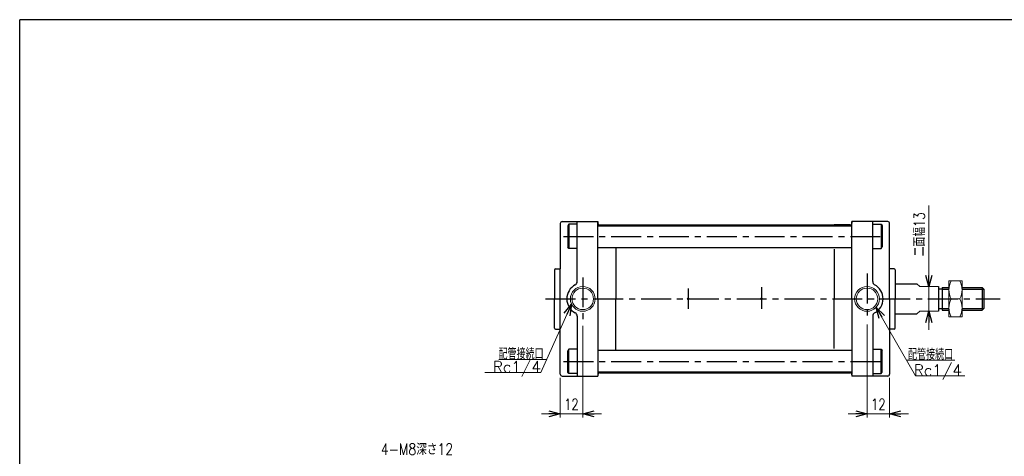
# Model space of a CAD drawing. Header units: millimetres. Extents: x -380 to 408, y -281 to 283.
# Tile 2 of 3: x -380 to 143, y 51 to 283. Entities that reach past the tile are written whole.
import ezdxf
from ezdxf.enums import TextEntityAlignment as Align

# ---------------------------------------------------------------- set-up
doc = ezdxf.new("R2010")
doc.units = ezdxf.units.MM
doc.header["$LTSCALE"] = 0.5
doc.linetypes.add('CENTER', pattern=[50.8, 31.75, -6.35, 6.35, -6.35])
doc.layers.add('Layer0001', color=7, linetype='Continuous')
doc.layers.add('ZUWAKU', color=7, linetype='Continuous')
doc.styles.add('FdaStyle0', font='txt.shx', dxfattribs={"width": 0.75, "bigfont": 'bigfont'})

# ---------------------------------------------------------------- blocks, each defined once
blk = doc.blocks.new('_OPEN30')
at = {"color": 0, "linetype": 'ByBlock', "lineweight": -2}
for p, q in [((-1, 0.267949), (0, 0)), ((0, 0), (-1, -0.267949)), ((0, 0), (-1, 0))]:
    blk.add_line(p, q, dxfattribs=at)
blk = doc.blocks.new('DC_GROUP_Φ63_4')
at = {"color": 4, "linetype": 'Continuous', "lineweight": 13}
for p, q in [((120.66, 144.26), (113.66, 144.26)), ((113.66, 144.26), (113.66, 125.26)), ((120.66, 125.26), (120.66, 144.26)), ((114.79, 134.76), (119.54, 134.76)), ((113.66, 125.26), (120.66, 125.26))]:
    blk.add_line(p, q, dxfattribs=at)
for centre, start, end in [((124.14, 139.51), 153.0711, 206.9289), ((110.18, 139.51), 333.0711, 26.9289), ((124.14, 130.01), 153.0711, 206.9289), ((110.18, 130.01), 333.0711, 26.9289)]:
    blk.add_arc(centre, 10.49, start, end, dxfattribs=at)
blk = doc.blocks.new('DA_IMAGEDIMGROUP_1')
at = {"color": 4, "linetype": 'Continuous', "lineweight": 13}
for p, q in [((102.94, 184.38), (102.94, 141.26)), ((102.94, 128.26), (102.94, 141.26)), ((102.94, 118.26), (102.94, 128.26))]:
    blk.add_line(p, q, dxfattribs=at)
at = {"color": 4, "xscale": 6.000005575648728, "yscale": 5.999978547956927}
for p, rotation in [((102.94, 141.26), 270), ((102.94, 128.26), 90)]:
    blk.add_blockref('_OPEN30', p, dxfattribs=dict(at, rotation=rotation))
at = {"color": 4, "insert": (100.94, 157.38), "char_height": 6, "width": 37.5, "attachment_point": 7, "rotation": 90, "style": 'FdaStyle0'}
blk.add_mtext('\\T1.00;二面幅13', dxfattribs=at)
blk = doc.blocks.new('DA_IMAGEDIMGROUP_2')
at = {"color": 4, "linetype": 'Continuous', "lineweight": 13}
for p, q in [((-80.84, 120.49), (-80.84, 71.76)), ((-92.84, 92.76), (-92.84, 71.76)), ((-102.84, 73.76), (-92.84, 73.76)), ((-92.84, 73.76), (-80.84, 73.76)), ((-70.84, 73.76), (-80.84, 73.76))]:
    blk.add_line(p, q, dxfattribs=at)
at = {"color": 4, "xscale": 6.000005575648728, "yscale": 5.999978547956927}
for p, rotation in [((-92.84, 73.76), 360), ((-80.84, 73.76), 180)]:
    blk.add_blockref('_OPEN30', p, dxfattribs=dict(at, rotation=rotation))
at = {"color": 4, "insert": (-86.84, 75.76), "char_height": 6, "width": 19.5, "attachment_point": 8, "style": 'FdaStyle0'}
blk.add_mtext('\\T1.00;12', dxfattribs=at)
blk = doc.blocks.new('DA_IMAGEDIMGROUP_3')
at = {"color": 4, "linetype": 'Continuous', "lineweight": 13}
for p, q in [((70.16, 121.23), (70.16, 71.76)), ((82.16, 92.76), (82.16, 71.76)), ((60.16, 73.76), (70.16, 73.76)), ((70.16, 73.76), (82.16, 73.76)), ((92.16, 73.76), (82.16, 73.76))]:
    blk.add_line(p, q, dxfattribs=at)
at = {"color": 4, "xscale": 6.000005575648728, "yscale": 5.999978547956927}
for p, rotation in [((70.16, 73.76), 360), ((82.16, 73.76), 180)]:
    blk.add_blockref('_OPEN30', p, dxfattribs=dict(at, rotation=rotation))
at = {"color": 4, "insert": (76.16, 75.76), "char_height": 6, "width": 19.5, "attachment_point": 8, "style": 'FdaStyle0'}
blk.add_mtext('\\T1.00;12', dxfattribs=at)
blk = doc.blocks.new('DC_GROUP_Φ63_9')
at = {"color": 4, "linetype": 'Continuous', "lineweight": 13}
for p, q in [((120.66, 144.26), (113.66, 144.26)), ((113.66, 144.26), (113.66, 125.26)), ((120.66, 125.26), (120.66, 144.26)), ((114.79, 134.76), (119.54, 134.76)), ((113.66, 125.26), (120.66, 125.26))]:
    blk.add_line(p, q, dxfattribs=at)
for centre, start, end in [((124.14, 139.51), 153.0711, 206.9289), ((110.18, 139.51), 333.0711, 26.9289), ((124.14, 130.01), 153.0711, 206.9289), ((110.18, 130.01), 333.0711, 26.9289)]:
    blk.add_arc(centre, 10.49, start, end, dxfattribs=at)
blk = doc.blocks.new('DA_IMAGEDIMGROUP_4')
at = {"color": 4, "linetype": 'Continuous', "lineweight": 13}
for p, q in [((102.94, 184.38), (102.94, 141.26)), ((102.94, 128.26), (102.94, 141.26)), ((102.94, 118.26), (102.94, 128.26))]:
    blk.add_line(p, q, dxfattribs=at)
at = {"color": 4, "xscale": 6.000005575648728, "yscale": 5.999978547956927}
for p, rotation in [((102.94, 141.26), 270), ((102.94, 128.26), 90)]:
    blk.add_blockref('_OPEN30', p, dxfattribs=dict(at, rotation=rotation))
at = {"color": 4, "insert": (100.94, 157.38), "char_height": 6, "width": 37.5, "attachment_point": 7, "rotation": 90, "style": 'FdaStyle0'}
blk.add_mtext('\\T1.00;二面幅13', dxfattribs=at)
blk = doc.blocks.new('DA_IMAGEDIMGROUP_5')
at = {"color": 4, "linetype": 'Continuous', "lineweight": 13}
for p, q in [((-80.84, 120.49), (-80.84, 71.76)), ((-92.84, 92.76), (-92.84, 71.76)), ((-102.84, 73.76), (-92.84, 73.76)), ((-92.84, 73.76), (-80.84, 73.76)), ((-70.84, 73.76), (-80.84, 73.76))]:
    blk.add_line(p, q, dxfattribs=at)
at = {"color": 4, "xscale": 6.000005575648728, "yscale": 5.999978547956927}
for p, rotation in [((-92.84, 73.76), 360), ((-80.84, 73.76), 180)]:
    blk.add_blockref('_OPEN30', p, dxfattribs=dict(at, rotation=rotation))
at = {"color": 4, "insert": (-86.84, 75.76), "char_height": 6, "width": 19.5, "attachment_point": 8, "style": 'FdaStyle0'}
blk.add_mtext('\\T1.00;12', dxfattribs=at)
blk = doc.blocks.new('DA_IMAGEDIMGROUP_6')
at = {"color": 4, "linetype": 'Continuous', "lineweight": 13}
for p, q in [((70.16, 121.23), (70.16, 71.76)), ((82.16, 92.76), (82.16, 71.76)), ((60.16, 73.76), (70.16, 73.76)), ((70.16, 73.76), (82.16, 73.76)), ((92.16, 73.76), (82.16, 73.76))]:
    blk.add_line(p, q, dxfattribs=at)
at = {"color": 4, "xscale": 6.000005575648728, "yscale": 5.999978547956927}
for p, rotation in [((70.16, 73.76), 360), ((82.16, 73.76), 180)]:
    blk.add_blockref('_OPEN30', p, dxfattribs=dict(at, rotation=rotation))
at = {"color": 4, "insert": (76.16, 75.76), "char_height": 6, "width": 19.5, "attachment_point": 8, "style": 'FdaStyle0'}
blk.add_mtext('\\T1.00;12', dxfattribs=at)

msp = doc.modelspace()

# ---------------------------------------------------------------- linework, layer by layer
at = {"color": 4, "linetype": 'Continuous', "lineweight": 25}
for p, q in [((-92.839, 174.762), (-92.839, 150.762)), ((-92.839, 174.762), (-92.839, 150.762)), ((-91.839, 175.762), (-72.839, 175.762)), ((-91.839, 175.762), (-72.839, 175.762)), ((-88.339, 174.462), (-88.839, 173.596)), ((-88.339, 174.462), (-88.839, 173.596)), ((-88.339, 174.462), (-88.839, 173.596)), ((-88.339, 174.462), (-88.839, 173.596)), ((-88.839, 173.596), (-88.839, 162.328)), ((-88.839, 173.596), (-88.839, 162.328)), ((-88.839, 173.596), (-88.839, 162.328)), ((-88.839, 173.596), (-88.839, 162.328)), ((-83.839, 174.462), (-88.339, 174.462)), ((-88.339, 174.462), (-88.339, 161.462)), ((-83.839, 174.462), (-88.339, 174.462)), ((-88.339, 174.462), (-88.339, 161.462)), ((-83.839, 174.462), (-88.339, 174.462)), ((-88.339, 174.462), (-88.339, 161.462)), ((-83.839, 174.462), (-88.339, 174.462)), ((-88.339, 174.462), (-88.339, 161.462)), ((-83.839, 143.996), (-83.839, 175.762)), ((-83.839, 143.996), (-83.839, 175.762)), ((-83.839, 143.996), (-83.839, 175.762)), ((-83.839, 143.996), (-83.839, 175.762)), ((-72.839, 175.762), (-72.839, 175.012)), ((-72.839, 175.012), (-72.839, 175.762)), ((-72.839, 175.012), (-72.839, 175.762)), ((-72.839, 175.762), (-72.839, 175.012)), ((-72.839, 175.012), (-72.839, 175.762)), ((-72.839, 175.012), (-72.839, 175.762)), ((-72.839, 134.762), (-72.839, 175.567)), ((-72.839, 134.762), (-72.839, 175.567)), ((-72.839, 134.762), (-72.839, 175.567)), ((-72.839, 134.762), (-72.839, 175.567)), ((-72.839, 173.512), (62.161, 173.512)), ((-72.839, 173.512), (62.161, 173.512)), ((-72.839, 173.512), (62.161, 173.512)), ((-72.839, 173.512), (62.161, 173.512)), ((-71.839, 174.012), (-63.339, 174.012)), ((-71.839, 174.012), (61.161, 174.012)), ((-71.839, 174.012), (61.161, 174.012)), ((-71.839, 174.012), (-63.339, 174.012)), ((-71.839, 174.012), (61.161, 174.012)), ((-71.839, 174.012), (61.161, 174.012)), ((-63.339, 174.012), (52.661, 174.012)), ((-63.339, 174.012), (52.661, 174.012)), ((61.161, 174.012), (52.661, 174.012)), ((61.161, 174.012), (52.661, 174.012)), ((81.161, 175.762), (62.161, 175.762)), ((62.161, 175.762), (62.161, 175.012)), ((81.161, 175.762), (62.161, 175.762)), ((62.161, 175.012), (62.161, 175.762)), ((81.161, 175.762), (62.161, 175.762)), ((62.161, 175.012), (62.161, 175.762)), ((81.161, 175.762), (62.161, 175.762)), ((62.161, 175.762), (62.161, 175.012)), ((81.161, 175.762), (62.161, 175.762)), ((62.161, 175.012), (62.161, 175.762)), ((81.161, 175.762), (62.161, 175.762)), ((62.161, 175.012), (62.161, 175.762)), ((62.161, 134.762), (62.161, 174.787)), ((62.161, 134.762), (62.161, 174.787)), ((62.161, 134.762), (62.161, 174.787)), ((62.161, 134.762), (62.161, 174.787)), ((73.161, 143.996), (73.161, 175.762)), ((73.161, 143.996), (73.161, 175.762)), ((73.161, 143.996), (73.161, 175.762)), ((73.161, 143.996), (73.161, 175.762)), ((73.161, 174.462), (77.661, 174.462)), ((73.161, 174.462), (77.661, 174.462)), ((73.161, 174.462), (77.661, 174.462)), ((73.161, 174.462), (77.661, 174.462)), ((77.661, 174.462), (78.161, 173.596)), ((77.661, 174.462), (77.661, 161.462)), ((77.661, 174.462), (78.161, 173.596)), ((77.661, 174.462), (77.661, 161.462)), ((77.661, 174.462), (78.161, 173.596)), ((77.661, 174.462), (77.661, 161.462)), ((77.661, 174.462), (78.161, 173.596)), ((77.661, 174.462), (77.661, 161.462)), ((78.161, 173.596), (78.161, 162.328)), ((78.161, 173.596), (78.161, 162.328)), ((78.161, 173.596), (78.161, 162.328)), ((78.161, 173.596), (78.161, 162.328)), ((82.161, 134.762), (82.161, 174.762)), ((82.161, 134.762), (82.161, 174.762)), ((-88.339, 161.462), (-88.839, 162.328)), ((-88.339, 161.462), (-88.839, 162.328)), ((-88.339, 161.462), (-88.839, 162.328)), ((-88.339, 161.462), (-88.839, 162.328)), ((77.661, 161.462), (78.161, 162.328)), ((77.661, 161.462), (78.161, 162.328)), ((77.661, 161.462), (78.161, 162.328)), ((77.661, 161.462), (78.161, 162.328)), ((-83.839, 161.462), (-88.339, 161.462)), ((-83.839, 161.462), (-88.339, 161.462)), ((-83.839, 161.462), (-88.339, 161.462)), ((-83.839, 161.462), (-88.339, 161.462)), ((-72.839, 161.962), (62.161, 161.962)), ((-72.839, 161.962), (62.161, 161.962)), ((-72.839, 161.962), (62.161, 161.962)), ((-72.839, 161.962), (62.161, 161.962)), ((-63.339, 161.695), (-63.339, 134.762)), ((-63.339, 161.695), (-63.339, 134.762)), ((-63.339, 161.695), (-63.339, 134.762)), ((-63.339, 161.695), (-63.339, 134.762)), ((52.661, 161.141), (52.661, 134.762)), ((52.661, 161.141), (52.661, 134.762)), ((52.661, 161.141), (52.661, 134.762)), ((52.661, 161.141), (52.661, 134.762)), ((73.161, 161.462), (77.661, 161.462)), ((73.161, 161.462), (77.661, 161.462)), ((73.161, 161.462), (77.661, 161.462)), ((73.161, 161.462), (77.661, 161.462)), ((-95.839, 150.262), (-95.839, 134.762)), ((-95.839, 150.262), (-95.839, 134.762)), ((-95.339, 150.762), (-92.839, 150.762)), ((-95.339, 150.762), (-92.839, 150.762)), ((-92.839, 94.762), (-92.839, 150.762)), ((-92.839, 94.762), (-92.839, 150.762)), ((84.661, 150.762), (82.161, 150.762)), ((84.661, 150.762), (82.161, 150.762)), ((84.661, 150.762), (82.161, 150.762)), ((84.661, 150.762), (82.161, 150.762)), ((84.661, 150.762), (82.161, 150.762)), ((84.661, 150.762), (82.161, 150.762)), ((85.161, 150.262), (85.161, 134.762)), ((85.161, 150.262), (85.161, 134.762)), ((85.161, 150.262), (85.161, 134.762)), ((85.161, 150.262), (85.161, 134.762)), ((85.161, 142.762), (96.635, 142.762)), ((85.161, 142.762), (96.635, 142.762)), ((108.161, 141.262), (108.161, 128.262)), ((108.161, 141.262), (108.161, 128.262)), ((110.161, 139.962), (108.161, 139.962)), ((110.161, 139.962), (108.161, 139.962)), ((110.161, 140.762), (113.661, 140.762)), ((110.161, 140.762), (110.161, 128.762)), ((110.161, 140.762), (113.661, 140.762)), ((110.161, 140.762), (110.161, 128.762)), ((110.161, 139.962), (113.661, 139.962)), ((110.161, 139.962), (113.661, 139.962)), ((120.661, 140.762), (131.361, 140.762)), ((120.661, 140.762), (131.361, 140.762)), ((120.661, 139.962), (132.161, 139.962)), ((120.661, 139.962), (132.161, 139.962)), ((131.361, 140.762), (132.161, 139.962)), ((131.361, 140.762), (131.361, 128.762)), ((131.361, 140.762), (132.161, 139.962)), ((131.361, 140.762), (131.361, 128.762)), ((132.161, 139.962), (132.161, 129.562)), ((132.161, 139.962), (132.161, 129.562)), ((-95.839, 119.262), (-95.839, 134.762)), ((-95.839, 119.262), (-95.839, 134.762)), ((-72.839, 134.762), (-72.839, 93.958)), ((-72.839, 134.762), (-72.839, 93.958)), ((-63.339, 107.83), (-63.339, 134.762)), ((-63.339, 107.83), (-63.339, 134.762)), ((52.661, 108.383), (52.661, 134.762)), ((52.661, 108.383), (52.661, 134.762)), ((62.161, 134.762), (62.161, 94.738)), ((62.161, 134.762), (62.161, 94.738)), ((82.161, 134.762), (82.161, 94.762)), ((82.161, 134.762), (82.161, 94.762)), ((85.161, 119.262), (85.161, 134.762)), ((85.161, 119.262), (85.161, 134.762)), ((85.161, 126.762), (96.635, 126.762)), ((85.161, 126.762), (96.635, 126.762)), ((108.161, 129.562), (110.161, 129.562)), ((108.161, 129.562), (110.161, 129.562)), ((110.161, 129.562), (113.661, 129.562)), ((110.161, 129.562), (113.661, 129.562)), ((110.161, 128.762), (113.661, 128.762)), ((110.161, 128.762), (113.661, 128.762)), ((120.661, 129.562), (132.161, 129.562)), ((120.661, 129.562), (132.161, 129.562)), ((120.661, 128.762), (131.361, 128.762)), ((120.661, 128.762), (131.361, 128.762)), ((132.161, 129.562), (131.361, 128.762)), ((132.161, 129.562), (131.361, 128.762)), ((-83.839, 125.529), (-83.839, 93.762)), ((-83.839, 125.529), (-83.839, 93.762)), ((73.161, 125.529), (73.161, 93.762)), ((73.161, 125.529), (73.161, 93.762)), ((-95.339, 118.762), (-92.839, 118.762)), ((-95.339, 118.762), (-92.839, 118.762)), ((84.661, 118.762), (82.161, 118.762)), ((84.661, 118.762), (82.161, 118.762)), ((-88.339, 108.062), (-88.839, 107.196)), ((-88.339, 108.062), (-88.839, 107.196)), ((-88.839, 95.928), (-88.839, 107.196)), ((-88.839, 95.928), (-88.839, 107.196)), ((-83.839, 108.062), (-88.339, 108.062)), ((-88.339, 95.062), (-88.339, 108.062)), ((-83.839, 108.062), (-88.339, 108.062)), ((-88.339, 95.062), (-88.339, 108.062)), ((-72.839, 107.562), (62.161, 107.562)), ((-72.839, 107.562), (62.161, 107.562)), ((73.161, 108.062), (77.661, 108.062)), ((73.161, 108.062), (77.661, 108.062)), ((77.661, 108.062), (78.161, 107.196)), ((77.661, 95.062), (77.661, 108.062)), ((77.661, 108.062), (78.161, 107.196)), ((77.661, 95.062), (77.661, 108.062)), ((78.161, 95.928), (78.161, 107.196)), ((78.161, 95.928), (78.161, 107.196)), ((-88.339, 95.062), (-88.839, 95.928)), ((-88.339, 95.062), (-88.839, 95.928)), ((-83.839, 95.062), (-88.339, 95.062)), ((-83.839, 95.062), (-88.339, 95.062)), ((-72.839, 96.012), (62.161, 96.012)), ((-72.839, 96.012), (62.161, 96.012)), ((-72.839, 94.512), (-72.839, 93.762)), ((-72.839, 94.512), (-72.839, 93.762)), ((-71.839, 95.512), (61.161, 95.512)), ((-71.839, 95.512), (61.161, 95.512)), ((62.161, 94.512), (62.161, 93.762)), ((62.161, 94.512), (62.161, 93.762)), ((73.161, 95.062), (77.661, 95.062)), ((73.161, 95.062), (77.661, 95.062)), ((77.661, 95.062), (78.161, 95.928)), ((77.661, 95.062), (78.161, 95.928)), ((-91.839, 93.762), (-72.839, 93.762)), ((-91.839, 93.762), (-72.839, 93.762)), ((81.161, 93.762), (62.161, 93.762)), ((81.161, 93.762), (62.161, 93.762))]:
    msp.add_line(p, q, dxfattribs=at)
at = {"color": 4, "linetype": 'CENTER', "lineweight": 25}
for p, q in [((-91.109, 167.962), (80.058, 167.962)), ((-91.109, 167.962), (80.058, 167.962)), ((-91.109, 167.962), (80.058, 167.962)), ((-91.109, 167.962), (80.058, 167.962)), ((70.161, 148.153), (70.161, 123.228)), ((70.161, 148.153), (70.161, 123.228)), ((-80.839, 146.179), (-80.839, 122.488)), ((-80.839, 146.179), (-80.839, 122.488)), ((-24.839, 140.306), (-24.839, 129.432)), ((-24.839, 140.306), (-24.839, 129.432)), ((14.161, 140.914), (14.161, 129.509)), ((14.161, 140.914), (14.161, 129.509)), ((-100.653, 134.762), (140.846, 134.762)), ((-100.653, 134.762), (140.846, 134.762)), ((-91.109, 101.562), (80.058, 101.562)), ((-91.109, 101.562), (80.058, 101.562))]:
    msp.add_line(p, q, dxfattribs=at)
at = {"color": 4, "linetype": 'Continuous', "lineweight": 13}
for p, q in [((98.161, 141.262), (96.635, 142.762)), ((98.161, 141.262), (96.635, 142.762)), ((108.161, 141.262), (98.161, 141.262)), ((108.161, 141.262), (98.161, 141.262)), ((113.661, 140.762), (113.661, 128.762)), ((113.661, 140.762), (113.661, 128.762)), ((-86.787, 131.91), (-103.06, 95.621)), ((-86.787, 131.91), (-103.06, 95.621)), ((96.635, 134.762), (96.635, 134.76)), ((96.635, 134.762), (96.635, 134.76)), ((74.978, 130.255), (95.834, 93.981)), ((74.978, 130.255), (95.834, 93.981)), ((96.635, 126.762), (98.161, 128.262)), ((96.635, 126.762), (98.161, 128.262)), ((98.161, 128.262), (108.161, 128.262)), ((98.161, 128.262), (108.161, 128.262)), ((-99.935, 102.591), (-125.535, 102.591)), ((-99.935, 102.591), (-125.535, 102.591)), ((91.12, 102.181), (116.72, 102.181)), ((91.12, 102.181), (116.72, 102.181))]:
    msp.add_line(p, q, dxfattribs=at)
for centre, radius in [((-80.839, 134.762), 6.597), ((-80.839, 134.762), 6.597), ((70.161, 134.762), 6.597), ((70.161, 134.762), 6.597), ((-80.839, 134.762), 5.697), ((-80.839, 134.762), 5.697), ((70.161, 134.762), 5.697), ((70.161, 134.762), 5.697), ((-24.839, 134.762), 0.5), ((-24.839, 134.762), 0.5), ((14.161, 134.762), 0.5), ((14.161, 134.762), 0.5)]:
    msp.add_circle(centre, radius, dxfattribs=at)
at = {"color": 4, "linetype": 'Continuous', "lineweight": 25}
for centre, radius, start, end in [((-91.839, 174.762), 1, 90, 180), ((-91.839, 174.762), 1, 90, 180), ((-71.839, 175.012), 1, 180, 270), ((-71.839, 175.012), 1, 180, 270), ((-71.839, 175.012), 1, 180, 270), ((-71.839, 175.012), 1, 180, 270), ((-71.839, 175.012), 1, 180, 270), ((-71.839, 175.012), 1, 180, 270), ((61.161, 175.012), 1, 270, 0), ((61.161, 175.012), 1, 270, 0), ((61.161, 175.012), 1, 270, 0), ((61.161, 175.012), 1, 270, 0), ((61.161, 175.012), 1, 270, 0), ((61.161, 175.012), 1, 270, 0), ((81.161, 174.762), 1, 0, 90), ((81.161, 174.762), 1, 0, 90), ((81.161, 174.762), 1, 0, 90), ((81.161, 174.762), 1, 0, 90), ((81.161, 174.762), 1, 0, 90), ((81.161, 174.762), 1, 0, 90), ((-95.339, 150.262), 0.5, 90, 180), ((-95.339, 150.262), 0.5, 90, 180), ((84.661, 150.262), 0.5, 0, 90), ((84.661, 150.262), 0.5, 0, 90), ((84.661, 150.262), 0.5, 0, 90), ((84.661, 150.262), 0.5, 0, 90), ((84.661, 150.262), 0.5, 0, 90), ((84.661, 150.262), 0.5, 0, 90), ((-80.839, 134.762), 8.5, 118.43689, 241.56311), ((-80.839, 134.762), 8.5, 118.43689, 241.56311), ((-85.839, 143.996), 2, 298.43689, 0), ((-85.839, 143.996), 2, 298.43689, 0), ((75.161, 143.996), 2, 180, 241.56311), ((75.161, 143.996), 2, 180, 241.56311), ((70.161, 134.762), 8.5, 298.43689, 61.56311), ((70.161, 134.762), 8.5, 298.43689, 61.56311), ((-85.839, 125.529), 2, 0, 61.56311), ((-85.839, 125.529), 2, 0, 61.56311), ((75.161, 125.529), 2, 118.43689, 180), ((75.161, 125.529), 2, 118.43689, 180), ((-95.339, 119.262), 0.5, 180, 270), ((-95.339, 119.262), 0.5, 180, 270), ((84.661, 119.262), 0.5, 270, 360), ((84.661, 119.262), 0.5, 270, 360), ((-91.839, 94.762), 1, 180, 270), ((-91.839, 94.762), 1, 180, 270), ((-71.839, 94.512), 1, 90, 180), ((-71.839, 94.512), 1, 90, 180), ((61.161, 94.512), 1, 0, 90), ((61.161, 94.512), 1, 0, 90), ((81.161, 94.762), 1, 270, 360), ((81.161, 94.762), 1, 270, 360)]:
    msp.add_arc(centre, radius, start, end, dxfattribs=at)
at = {"layer": 'Layer0001', "color": 4, "linetype": 'Continuous', "lineweight": 13}
for p, q in [((-132.875, 95.621), (-103.06, 95.621)), ((-132.875, 95.621), (-103.06, 95.621)), ((122.053, 93.981), (95.834, 93.981)), ((122.053, 93.981), (95.834, 93.981))]:
    msp.add_line(p, q, dxfattribs=at)
at = {"layer": 'ZUWAKU', "color": 5, "linetype": 'Continuous', "lineweight": 25}
for p in [(-380, -268.5), (396, 283)]:
    msp.add_line(p, (-380, 283), dxfattribs=at)

# ---------------------------------------------------------------- block references
at = {"linetype": 'Continuous'}
for name in ['DA_IMAGEDIMGROUP_1', 'DA_IMAGEDIMGROUP_4', 'DC_GROUP_Φ63_4', 'DC_GROUP_Φ63_9', 'DA_IMAGEDIMGROUP_2', 'DA_IMAGEDIMGROUP_5', 'DA_IMAGEDIMGROUP_3', 'DA_IMAGEDIMGROUP_6']:
    msp.add_blockref(name, (0, 0), dxfattribs=at)
at = {"color": 4, "xscale": 6.000005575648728, "yscale": 5.999978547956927}
for p, rotation in [((-86.787, 131.91), 65.84707793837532), ((-86.787, 131.91), 65.84707793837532), ((74.978, 130.255), 119.8973588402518), ((74.978, 130.255), 119.8973588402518)]:
    msp.add_blockref('_OPEN30', p, dxfattribs=dict(at, rotation=rotation))

# ---------------------------------------------------------------- texts
at = {"color": 4, "style": 'FdaStyle0', "width": 0.810127}
for p, p2 in [((-128.66, 95.621), (-103.06, 95.621)), ((-128.66, 95.621), (-103.06, 95.621)), ((94.999, 93.861), (120.599, 93.861)), ((94.999, 93.861), (120.599, 93.861))]:
    msp.add_text('Rc1/4', height=6, dxfattribs=at).set_placement(p, p2, align=Align.FIT)
at = {"layer": 'Layer0001', "color": 4, "style": 'FdaStyle0'}
for s, width, p, p2 in [('配管接続口', 0.666667, (-125.649, 102.591), (-101.649, 102.591)), ('配管接続口', 0.666667, (-125.649, 102.591), (-101.649, 102.591)), ('配管接続口', 0.666667, (91.955, 102.301), (115.955, 102.301)), ('配管接続口', 0.666667, (91.955, 102.301), (115.955, 102.301)), ('4-M8深さ12', 0.761905, (-188.144, 51.938), (-149.744, 51.938)), ('4-M8深さ12', 0.761905, (-188.144, 51.938), (-149.744, 51.938))]:
    msp.add_text(s, height=6, dxfattribs=dict(at, width=width)).set_placement(p, p2, align=Align.FIT)

doc.saveas('drawing.dxf')
